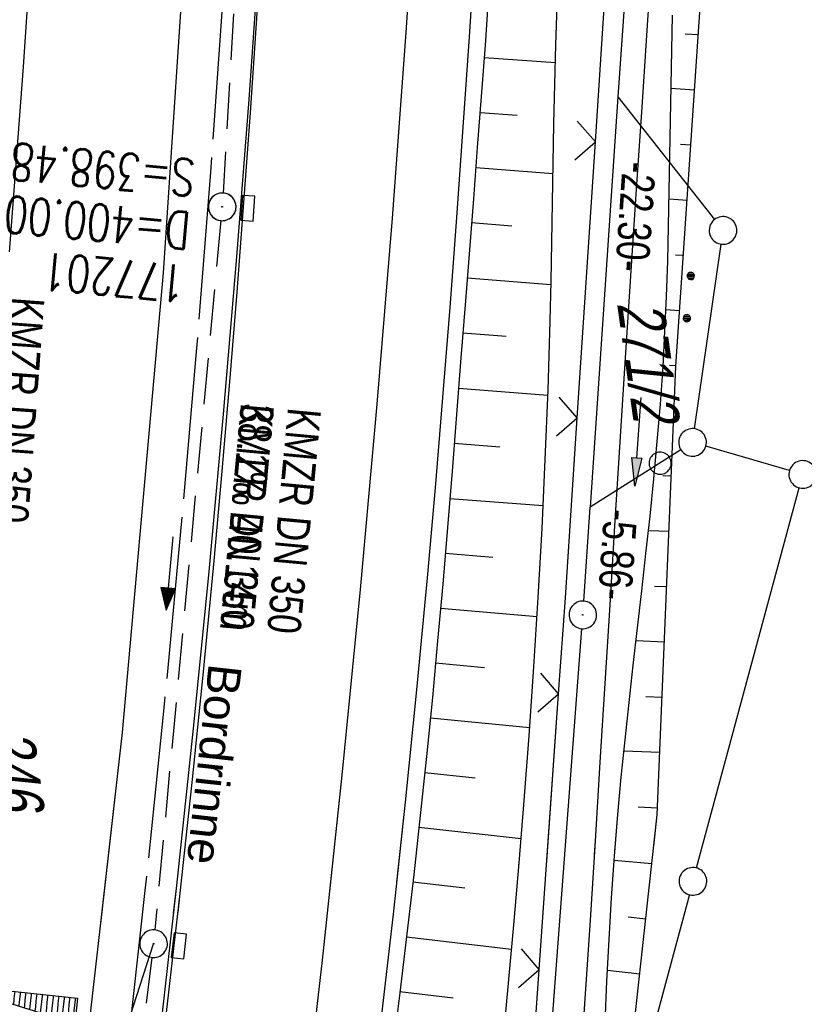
# Model space of a CAD drawing. Extents: x 508656 to 509297, y 448622 to 449584.
# Tile 51 of 53: x 509114 to 509157, y 449466 to 449520. Entities that reach past the tile are written whole.
import ezdxf

# ---------------------------------------------------------------- set-up
doc = ezdxf.new("R2010")
doc.units = 0
doc.header["$LTSCALE"] = 10
doc.header["$MEASUREMENT"] = 0
for name, pattern in [('ACHSE', [5.5, 4, -0.5, 0.5, -0.5]), ('AUSGEZOGEN', [0]), ('LT00', [0]), ('STRICHLINIE2', [0.375, 0.25, -0.125])]:
    doc.linetypes.add(name, pattern=pattern)
doc.layers.get('0').update_dxf_attribs({"linetype": 'LT00'})
for name, color, linetype in [('--EK_FBR', 250, 'LT00'), ('--EK_Halt-Pfeil', 4, 'LT00'), ('--EK_Haltung', 7, 'STRICHLINIE2'), ('--EK_Haltung-Text', 140, 'LT00'), ('--EK_Schacht-Text', 5, 'LT00'), ('--EL_DFK_AB_L', 21, 'LT00'), ('--EL_DFK_AB_P', 7, 'LT00'), ('--EL_Halt-Pfeil', 4, 'LT00'), ('--EL_Haltung', 182, 'STRICHLINIE2'), ('--EL_Haltung-Text', 182, 'LT00'), ('-AX-093', 35, 'ACHSE'), ('-QUE-40W', 11, 'Continuous'), ('ABSTAND', 8, 'LT00'), ('DFK_AB_FLNR', 7, 'Continuous'), ('DFK_AB_L', 21, 'LT00'), ('DFK_AB_P', 7, 'LT00'), ('DFK_FLUR_NR', 250, 'LT00'), ('DFK_GZPKT', 250, 'LT00'), ('DFK_KATASTER', 250, 'LT00'), ('DFK_NUTZUNG', 250, 'LT00'), ('DFK_VERMPKT', 252, 'LT00'), ('PFEIL', 140, 'AUSGEZOGEN'), ('RINNE_TEXT', 11, 'Continuous'), ('V123_AFBR_BAB', 250, 'LT00'), ('V123_BOESCH', 250, 'LT00'), ('V123_BOSCHUNG', 250, 'LT00'), ('V123_GRABEN', 250, 'LT00'), ('V123_H_BORD', 8, 'LT00'), ('V123_KA_PRUF', 182, 'LT00'), ('V123_LD_MARK', 250, 'LT00'), ('V123_SINKK', 182, 'LT00'), ('V123_ZAUN', 40, 'LT00'), ('V124_AFBR_BAB', 250, 'LT00'), ('V124_BOESCH', 250, 'LT00'), ('V124_BOSCHUNG', 250, 'LT00'), ('V124_GRABEN', 250, 'LT00'), ('V124_H_BORD', 8, 'LT00'), ('V124_KA_PRUF', 182, 'LT00'), ('V124_LD_MARK', 250, 'LT00'), ('V124_SINKK', 182, 'LT00'), ('V124_ZAUN', 40, 'LT00')]:
    doc.layers.add(name, color=color, linetype=linetype)
doc.styles.add('Arial', font='ARIAL.TTF')
doc.styles.add('Haltungsbeschriftung', font='ARIAL.TTF', dxfattribs={"width": 0.75})
doc.styles.add('schachtbeschriftung', font='romans.shx', dxfattribs={"width": 0.75, "height": 2})
doc.styles.get("Standard").update_dxf_attribs({"font": 'ARIAL.TTF'})

# ---------------------------------------------------------------- blocks, each defined once
blk = doc.blocks.new('SYMB7010')
at = {"color": 0, "linetype": 'ByBlock'}
for points in [[(-0.031408, 0.499213), (-0.093728, 0.49134), (-0.15457, 0.475719), (-0.212975, 0.452595), (-0.268021, 0.422333), (-0.31884, 0.385411), (-0.36463, 0.342411), (-0.40467, 0.29401), (-0.438329, 0.240973), (-0.465074, 0.184136), (-0.484486, 0.124395), (-0.496256, 0.062692), (-0.5002, 0)], [(0.5002, 0), (0.496256, 0.062692), (0.484485, 0.124395), (0.465074, 0.184136), (0.438329, 0.240973), (0.40467, 0.29401), (0.36463, 0.342411), (0.31884, 0.385411), (0.268021, 0.422333), (0.212975, 0.452595), (0.15457, 0.475719), (0.093728, 0.49134), (0.031408, 0.499213), (-0.031408, 0.499213)], [(-0.5002, 0), (-0.496256, -0.062692), (-0.484486, -0.124395), (-0.465075, -0.184136), (-0.438329, -0.240973), (-0.404671, -0.29401), (-0.36463, -0.342411), (-0.31884, -0.385411), (-0.268021, -0.422333), (-0.212975, -0.452595), (-0.154571, -0.475719), (-0.093728, -0.49134), (-0.031408, -0.499213), (0.031408, -0.499213)], [(0.031408, -0.499213), (0.093728, -0.491341), (0.15457, -0.475719), (0.212975, -0.452595), (0.268021, -0.422333), (0.31884, -0.385411), (0.36463, -0.342411), (0.404671, -0.294011), (0.438329, -0.240974), (0.465075, -0.184136), (0.484486, -0.124395), (0.496256, -0.062692), (0.500201, 0)]]:
    blk.add_lwpolyline(points, dxfattribs=at)
blk = doc.blocks.new('SYMB7112')
at = {"color": 0, "linetype": 'ByBlock'}
for p, q in [((-0.13, 0.012919), (-0.13, -0.012919)), ((-0.125, -0.017105), (-0.125, 0.017105)), ((-0.12, 0.019164), (-0.12, -0.019164)), ((-0.115, -0.019796), (-0.115, 0.019796)), ((-0.11, 0.019164), (-0.11, -0.019164)), ((-0.105, -0.017105), (-0.105, 0.017105)), ((-0.1, 0.012919), (-0.1, -0.012919)), ((-0.095, -0.000126), (-0.095, 0.000146)), ((0.1, 0.012919), (0.1, -0.012919)), ((0.105, -0.017105), (0.105, 0.017105)), ((0.11, 0.019164), (0.11, -0.019164)), ((0.115, -0.019796), (0.115, 0.019796)), ((0.12, 0.019164), (0.12, -0.019164)), ((0.125, -0.017105), (0.125, 0.017105)), ((0.13, 0.012919), (0.13, -0.012919)), ((0.135, -0.000126), (0.135, 0.000146))]:
    blk.add_line(p, q, dxfattribs=at)
for points in [[(-0.095, 0), (-0.096981, 0.008678), (-0.10253, 0.015637), (-0.11055, 0.019499), (-0.11945, 0.019499), (-0.12747, 0.015637), (-0.133019, 0.008678), (-0.135, 0)], [(-0.135, 0), (-0.133019, -0.008678), (-0.12747, -0.015637), (-0.11945, -0.019499), (-0.11055, -0.019499), (-0.10253, -0.015637), (-0.096981, -0.008678), (-0.095, 0)], [(0.135, 0), (0.133019, 0.008678), (0.12747, 0.015637), (0.11945, 0.019499), (0.11055, 0.019499), (0.10253, 0.015637), (0.096981, 0.008678), (0.095, 0)], [(0.095, 0), (0.096981, -0.008678), (0.10253, -0.015637), (0.11055, -0.019499), (0.11945, -0.019499), (0.12747, -0.015637), (0.133019, -0.008678), (0.135, 0)]]:
    blk.add_lwpolyline(points, dxfattribs=at)
blk = doc.blocks.new('SYMB0003')
at = {"color": 0, "linetype": 'ByBlock'}
for p, q in [((-0.015712, 0), (0.010166, 0.012015)), ((0, -0.021257), (-0.015712, 0)), ((0.010166, 0.012015), (0, -0.021257))]:
    blk.add_line(p, q, dxfattribs=at)
for points in [[(-0.031395, 0.499013), (-0.093691, 0.491144), (-0.154509, 0.475528), (-0.21289, 0.452414), (-0.267913, 0.422164), (-0.318712, 0.385257), (-0.364484, 0.342274), (-0.404509, 0.293893), (-0.438154, 0.240877), (-0.464888, 0.184062), (-0.484292, 0.124345), (-0.496058, 0.062667), (-0.5, 0)], [(0.5, 0), (0.496057, 0.062667), (0.484292, 0.124345), (0.464888, 0.184062), (0.438153, 0.240877), (0.404509, 0.293893), (0.364484, 0.342274), (0.318712, 0.385257), (0.267913, 0.422164), (0.21289, 0.452414), (0.154509, 0.475528), (0.093691, 0.491144), (0.031395, 0.499013), (-0.031395, 0.499013)], [(-0.5, 0), (-0.496058, -0.062667), (-0.484292, -0.124345), (-0.464888, -0.184062), (-0.438154, -0.240877), (-0.404509, -0.293893), (-0.364485, -0.342274), (-0.318712, -0.385257), (-0.267914, -0.422164), (-0.21289, -0.452414), (-0.154509, -0.475529), (-0.093691, -0.491144), (-0.031395, -0.499014), (0.031395, -0.499014)], [(0.031395, -0.499014), (0.093691, -0.491144), (0.154509, -0.475529), (0.21289, -0.452414), (0.267914, -0.422164), (0.318712, -0.385257), (0.364485, -0.342274), (0.404509, -0.293893), (0.438154, -0.240877), (0.464889, -0.184062), (0.484292, -0.124345), (0.496058, -0.062667), (0.5, 0)]]:
    blk.add_lwpolyline(points, dxfattribs=at)
blk = doc.blocks.new('SYMB0024')
at = {"color": 0, "linetype": 'ByBlock'}
for p, q in [((-0.5, 0.5), (0, 0)), ((0, 0), (0.5, 0.5))]:
    blk.add_line(p, q, dxfattribs=at)
blk = doc.blocks.new('Pfreil3')
at = {"layer": 'PFEIL'}
blk.add_hatch(color=256, dxfattribs=at).paths.add_polyline_path([(-1.549, 0.273), (-1.549, -0.273), (0, 0)])
for p, q in [((-1.549, 0), (-4.831, 0)), ((-1.549, -0.273), (-1.549, 0.273)), ((-1.549, 0.273), (0, 0)), ((0, 0), (-1.549, -0.273))]:
    blk.add_line(p, q, dxfattribs=at)
blk = doc.blocks.new('SYMB0652')
at = {"color": 0, "linetype": 'ByBlock'}
blk.add_lwpolyline([(-0.15, -0.075), (0.15, -0.075), (0.15, 0.075), (-0.15, 0.075), (-0.15, -0.075)], dxfattribs=at)
blk = doc.blocks.new('SYMB0070')
at = {"color": 0, "linetype": 'ByBlock'}
for p, q in [((-0.5, 0), (0.2, 0)), ((0.5, 0), (0.2, 0.1)), ((0.2, 0.1), (0.2, 0)), ((0.468, 0), (0.21, 0.086)), ((0.21, 0.086), (0.21, -0.086)), ((0.21, -0.086), (0.468, 0)), ((0.22, -0.072), (0.437, 0)), ((0.23, -0.058), (0.405, 0)), ((0.24, -0.045), (0.374, 0)), ((0.342, 0), (0.25, 0.031)), ((0.25, 0.031), (0.25, -0.031)), ((0.25, -0.031), (0.342, 0)), ((0.26, -0.017), (0.31, 0)), ((0.27, -0.003), (0.279, 0))]:
    blk.add_line(p, q, dxfattribs=at)
for points in [[(0.2, 0), (0.2, -0.1), (0.5, 0)], [(0.437, 0), (0.22, 0.072), (0.22, -0.072)], [(0.405, 0), (0.23, 0.058), (0.23, -0.058)], [(0.374, 0), (0.24, 0.045), (0.24, -0.045)], [(0.31, 0), (0.26, 0.017), (0.26, -0.017)], [(0.279, 0), (0.27, 0.003), (0.27, -0.003)]]:
    blk.add_lwpolyline(points, dxfattribs=at)

msp = doc.modelspace()

# ---------------------------------------------------------------- hatches: boundary and pattern name
at = {"layer": '-QUE-40W'}
h = msp.add_hatch(dxfattribs=at)
h.set_pattern_fill('LT_0', color=256, scale=0.3, angle=263.9231, style=0, pattern_type=2)
h.set_pattern_definition([(263.923149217, (234732.27704, -171291.04488), (0.29831423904, -0.03175869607), [0.29999999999])])
h.paths.add_polyline_path([(509110.211, 449467.346), (509117.171, 449466.605), (509117.023, 449465.213)])

# ---------------------------------------------------------------- linework, layer by layer
at = {"layer": '--EK_FBR', "color": 2}
for points in [[(509124.073, 449543.75), (509123.442, 449530.48), (509121.803, 449505.95), (509119.585, 449481.008), (509116.77, 449456.228), (509113.401, 449431.118), (509109.814, 449407.984), (509105.678, 449383.385), (509101.056, 449359.109), (509095.502, 449333.987), (509089.823, 449310.406), (509083.593, 449286.505), (509076.868, 449262.761), (509069.495, 449238.532), (509061.821, 449215.223), (509053.458, 449191.467), (509044.758, 449168.116), (509035.898, 449145.981)], [(509124.073, 449543.75), (509123.442, 449530.48), (509121.803, 449505.95), (509119.585, 449481.008), (509118.409, 449470.655)], [(509115.495, 449417.866), (509116.415, 449424.027), (509117.313, 449430.19), (509118.027, 449435.201), (509118.725, 449440.214), (509119.407, 449445.229), (509120.07, 449450.247), (509120.714, 449455.267), (509121.338, 449460.29), (509122.054, 449466.289), (509122.737, 449472.292), (509123.385, 449478.299), (509123.999, 449484.31), (509124.575, 449490.324), (509125.013, 449495.18), (509125.427, 449500.037), (509125.819, 449504.897), (509126.191, 449509.758), (509126.544, 449514.621), (509126.879, 449519.485), (509127.271, 449525.499), (509127.637, 449531.514), (509127.975, 449537.531), (509128.2, 449541.893)], [(509122.617, 449471.243), (509122.737, 449472.292), (509123.385, 449478.299), (509123.999, 449484.31), (509124.575, 449490.324), (509125.013, 449495.18), (509125.427, 449500.037), (509125.819, 449504.897), (509126.191, 449509.758), (509126.544, 449514.621), (509126.879, 449519.485), (509127.271, 449525.499), (509127.637, 449531.514), (509127.975, 449537.531), (509128.2, 449541.893)]]:
    msp.add_lwpolyline(points, dxfattribs=at)
at = {"layer": '--EK_FBR'}
for points in [[(509139.469, 449536.822), (509139.322, 449534.062), (509139.031, 449528.953), (509138.721, 449523.846), (509138.393, 449518.739), (509138.063, 449513.847), (509137.715, 449508.956), (509137.348, 449504.066), (509136.961, 449499.178), (509136.552, 449494.292), (509136.118, 449489.408), (509135.542, 449483.32), (509134.927, 449477.236), (509134.46, 449472.897)], [(509138.721, 449523.846), (509138.393, 449518.739), (509138.063, 449513.847), (509137.715, 449508.956), (509137.348, 449504.066), (509136.961, 449499.178), (509136.552, 449494.292), (509136.118, 449489.408), (509135.542, 449483.32), (509134.927, 449477.236), (509134.273, 449471.156), (509133.583, 449465.08), (509132.857, 449459.008), (509132.308, 449454.601), (509131.742, 449450.196), (509131.16, 449445.792), (509130.565, 449441.391), (509129.958, 449436.991), (509129.34, 449432.593), (509128.713, 449428.196), (509128.116, 449424.065), (509127.512, 449419.936)]]:
    msp.add_lwpolyline(points, dxfattribs=at)
at = {"layer": '--EK_Haltung'}
for p, q in [((509126.935, 449542.462), (509125.057, 449510.273)), ((509124.943, 449508.778), (509121.362, 449470.3)), ((509121.2, 449468.809), (509116.424, 449430.693))]:
    msp.add_line(p, q, dxfattribs=at)
at = {"layer": '--EK_Schacht-Text', "flags": 128}
msp.add_lwpolyline([(509106.326, 449458.109), (509117.159, 449456.756), (509121.293, 449469.555)], dxfattribs=at)
at = {"layer": '--EL_DFK_AB_L'}
for p, q in [((509147.663, 449533.134), (509146.461, 449515.49)), ((509146.461, 449515.49), (509144.961, 449493.239)), ((509144.612, 449488.138), (509144.961, 449493.239)), ((509140.587, 449434.776), (509144.504, 449486.642))]:
    msp.add_line(p, q, dxfattribs=at)
at = {"layer": '--EL_Haltung'}
for p, q in [((509126.935, 449542.462), (509125.057, 449510.273)), ((509124.943, 449508.778), (509121.362, 449470.3)), ((509121.2, 449468.809), (509116.424, 449430.693))]:
    msp.add_line(p, q, dxfattribs=at)
at = {"layer": '-AX-093', "ltscale": 0.2}
msp.add_lwpolyline([(509126.293, 449542.751), (509126.2, 449540.712), (509125.671, 449530.941), (509125.063, 449521.174), (509124.375, 449511.413), (509123.607, 449501.657), (509122.76, 449491.908), (509121.833, 449482.166), (509120.826, 449472.433), (509119.74, 449462.707), (509118.574, 449452.992), (509117.329, 449443.285), (509116.004, 449433.59), (509114.601, 449423.905), (509113.118, 449414.233)], dxfattribs=at)
at = {"layer": '-QUE-40W', "flags": 128}
msp.add_lwpolyline([(509117.023, 449465.213), (509110.211, 449467.346), (509117.171, 449466.605), (509117.023, 449465.213)], dxfattribs=at)
at = {"layer": 'DFK_AB_L'}
for p, q in [((509147.663, 449533.134), (509146.461, 449515.49)), ((509146.461, 449515.49), (509144.961, 449493.239)), ((509144.612, 449488.138), (509144.961, 449493.239)), ((509140.587, 449434.776), (509144.504, 449486.642))]:
    msp.add_line(p, q, dxfattribs=at)
at = {"layer": 'DFK_KATASTER'}
for p, q in [((509146.461, 449515.49), (509151.697, 449508.84)), ((509150.617, 449497.492), (509152.054, 449507.505)), ((509149.877, 449496.349), (509144.961, 449493.239)), ((509155.76, 449495.219), (509151.23, 449496.538)), ((509150.726, 449473.663), (509156.285, 449494.285)), ((509150.335, 449472.216), (509142.905, 449444.622))]:
    msp.add_line(p, q, dxfattribs=at)
at = {"layer": 'V123_AFBR_BAB', "color": 0}
for points in [[(509124.073, 449543.75), (509123.442, 449530.48), (509121.803, 449505.95), (509119.585, 449481.008), (509118.409, 449470.655)], [(509122.617, 449471.243), (509122.737, 449472.292), (509123.385, 449478.299), (509123.999, 449484.31), (509124.575, 449490.324), (509125.013, 449495.18), (509125.427, 449500.037), (509125.819, 449504.897), (509126.191, 449509.758), (509126.544, 449514.621), (509126.879, 449519.485), (509127.271, 449525.499), (509127.637, 449531.514), (509127.975, 449537.531), (509128.2, 449541.893)]]:
    msp.add_lwpolyline(points, dxfattribs=at)
at = {"layer": 'V123_AFBR_BAB'}
msp.add_lwpolyline([(509139.469, 449536.822), (509139.322, 449534.062), (509139.031, 449528.953), (509138.721, 449523.846), (509138.393, 449518.739), (509138.063, 449513.847), (509137.715, 449508.956), (509137.348, 449504.066), (509136.961, 449499.178), (509136.552, 449494.292), (509136.118, 449489.408), (509135.542, 449483.32), (509134.927, 449477.236), (509134.46, 449472.897)], dxfattribs=at)
at = {"layer": 'V123_BOESCH'}
for points in [[(509140.299, 449536.448), (509140.226, 449534.711), (509140.105, 449532.058), (509139.97, 449529.405), (509139.813, 449526.627), (509139.64, 449523.849), (509139.455, 449521.072), (509139.258, 449518.296), (509139.054, 449515.52), (509138.842, 449512.745), (509138.627, 449509.969), (509138.409, 449507.194), (509138.192, 449504.419), (509137.953, 449501.344), (509137.713, 449498.27), (509137.471, 449495.196), (509137.221, 449492.123), (509136.963, 449489.05), (509136.691, 449485.979), (509136.404, 449482.91), (509136.085, 449479.704), (509135.747, 449476.501), (509135.392, 449473.299), (509135.36, 449473.022)], [(509148.409, 449474.845), (509148.596, 449476.55), (509149.607, 449500.89), (509151.551, 449529.707), (509151.748, 449531.296)], [(509141.099, 449473.824), (509141.109, 449473.933), (509141.367, 449477.092), (509141.652, 449480.835), (509141.912, 449484.581), (509142.146, 449488.328), (509142.352, 449492.077), (509142.528, 449495.828), (509142.674, 449499.581), (509142.787, 449503.335), (509142.838, 449505.475), (509142.88, 449507.615), (509142.919, 449509.756), (509142.956, 449511.896), (509142.997, 449514.037), (509143.043, 449516.176), (509143.099, 449518.316), (509143.167, 449520.454)]]:
    msp.add_lwpolyline(points, dxfattribs=at)
at = {"layer": 'V123_BOSCHUNG'}
for p, q in [((509150.819, 449518.855), (509150.111, 449518.898)), ((509139.21, 449517.633), (509143.072, 449517.348)), ((509150.617, 449515.862), (509149.34, 449515.939)), ((509138.988, 449514.65), (509140.995, 449514.492)), ((509150.415, 449512.868), (509149.853, 449512.902)), ((509138.758, 449511.659), (509142.946, 449511.33)), ((509150.213, 449509.875), (509149.24, 449509.934)), ((509138.525, 449508.668), (509140.709, 449508.496)), ((509150.011, 449506.882), (509149.591, 449506.907)), ((509138.29, 449505.677), (509142.834, 449505.321)), ((509149.809, 449503.888), (509149.066, 449503.933)), ((509138.057, 449502.686), (509140.408, 449502.502)), ((509149.608, 449500.897), (509149.26, 449500.916)), ((509137.825, 449499.695), (509142.665, 449499.315)), ((509149.483, 449497.903), (509148.696, 449497.94)), ((509137.59, 449496.704), (509140.069, 449496.51)), ((509149.359, 449494.908), (509148.893, 449494.927)), ((509137.351, 449493.714), (509142.413, 449493.317)), ((509149.234, 449491.911), (509148.119, 449491.956)), ((509137.106, 449490.734), (509139.682, 449490.522)), ((509149.11, 449488.913), (509148.448, 449488.94)), ((509136.85, 449487.755), (509142.084, 449487.303)), ((509148.985, 449485.916), (509147.445, 449485.978)), ((509136.582, 449484.788), (509139.237, 449484.538)), ((509148.861, 449482.919), (509147.984, 449482.954)), ((509136.297, 449481.812), (509141.684, 449481.283)), ((509148.736, 449479.921), (509146.787, 449480)), ((509135.996, 449478.849), (509138.728, 449478.559)), ((509148.611, 449476.9), (509147.556, 449476.966)), ((509135.679, 449475.876), (509141.22, 449475.266))]:
    msp.add_line(p, q, dxfattribs=at)
at = {"layer": 'V123_GRABEN'}
for points in [[(509145.195, 449474.396), (509145.241, 449475.117), (509145.509, 449479.394), (509145.774, 449483.67), (509146.038, 449487.946), (509146.303, 449492.221), (509146.571, 449496.496), (509146.842, 449500.772), (509147.147, 449505.491), (509147.457, 449510.211), (509147.772, 449514.932), (509148.09, 449519.653), (509148.41, 449524.374), (509148.731, 449529.095)], [(509146.299, 449474.55), (509146.461, 449476.567), (509146.647, 449478.592), (509146.85, 449480.615), (509147.068, 449482.638), (509147.294, 449484.66), (509147.526, 449486.682), (509147.757, 449488.704), (509147.985, 449490.727), (509148.204, 449492.75), (509148.41, 449494.774), (509148.599, 449496.8), (509148.766, 449498.827), (509148.907, 449500.856), (509149.013, 449502.759), (509149.096, 449504.664), (509149.16, 449506.571), (509149.209, 449508.478), (509149.248, 449510.387), (509149.281, 449512.295), (509149.311, 449514.204), (509149.343, 449516.112), (509149.381, 449518.02), (509149.429, 449519.927)]]:
    msp.add_lwpolyline(points, dxfattribs=at)
at = {"layer": 'V123_H_BORD'}
msp.add_lwpolyline([(509122.38, 449471.209), (509122.55, 449472.705), (509123.454, 449481.224), (509124.299, 449489.748), (509125.084, 449498.278), (509125.806, 449506.813), (509126.467, 449515.353), (509127.065, 449523.896), (509127.598, 449532.444), (509128.067, 449540.995), (509128.112, 449541.932)], dxfattribs=at)
at = {"layer": 'V123_LD_MARK'}
for points in [[(509109.895, 449469.466), (509110.507, 449475.006), (509111.578, 449485.522), (509112.557, 449496.048), (509113.445, 449506.581), (509114.242, 449517.122), (509114.948, 449527.669), (509115.562, 449538.221), (509116.015, 449547.376)], [(509136.161, 449538.31), (509135.633, 449529.067), (509134.973, 449518.982), (509134.229, 449508.903), (509133.403, 449498.829), (509132.493, 449488.763), (509131.502, 449478.704), (509130.827, 449472.389)]]:
    msp.add_lwpolyline(points, dxfattribs=at)
at = {"layer": 'V123_ZAUN'}
for p, q in [((509145.24, 449513.05), (509146.225, 449528.018)), ((509144.256, 449498.082), (509145.24, 449513.05)), ((509142.614, 449474.035), (509143.25, 449483.116))]:
    msp.add_line(p, q, dxfattribs=at)
msp.add_lwpolyline([(509143.25, 449483.116), (509143.614, 449488.324), (509144.256, 449498.082)], dxfattribs=at)
at = {"layer": 'V124_AFBR_BAB', "color": 0}
for points in [[(509124.073, 449543.75), (509123.442, 449530.48), (509121.803, 449505.95), (509119.585, 449481.008), (509116.77, 449456.228), (509113.401, 449431.118), (509109.814, 449407.984), (509105.678, 449383.385), (509101.056, 449359.109), (509095.502, 449333.987), (509089.823, 449310.406), (509083.593, 449286.505), (509076.868, 449262.761), (509069.495, 449238.532), (509061.821, 449215.223), (509053.458, 449191.467), (509044.758, 449168.116), (509035.898, 449145.981)], [(509115.495, 449417.866), (509116.415, 449424.027), (509117.313, 449430.19), (509118.027, 449435.201), (509118.725, 449440.214), (509119.407, 449445.229), (509120.07, 449450.247), (509120.714, 449455.267), (509121.338, 449460.29), (509122.054, 449466.289), (509122.737, 449472.292), (509123.385, 449478.299), (509123.999, 449484.31), (509124.575, 449490.324), (509125.013, 449495.18), (509125.427, 449500.037), (509125.819, 449504.897), (509126.191, 449509.758), (509126.544, 449514.621), (509126.879, 449519.485), (509127.271, 449525.499), (509127.637, 449531.514), (509127.975, 449537.531), (509128.2, 449541.893)]]:
    msp.add_lwpolyline(points, dxfattribs=at)
at = {"layer": 'V124_AFBR_BAB'}
msp.add_lwpolyline([(509138.721, 449523.846), (509138.393, 449518.739), (509138.063, 449513.847), (509137.715, 449508.956), (509137.348, 449504.066), (509136.961, 449499.178), (509136.552, 449494.292), (509136.118, 449489.408), (509135.542, 449483.32), (509134.927, 449477.236), (509134.273, 449471.156), (509133.583, 449465.08), (509132.857, 449459.008), (509132.308, 449454.601), (509131.742, 449450.196), (509131.16, 449445.792), (509130.565, 449441.391), (509129.958, 449436.991), (509129.34, 449432.593), (509128.713, 449428.196), (509128.116, 449424.065), (509127.512, 449419.936)], dxfattribs=at)
at = {"layer": 'V124_BOESCH'}
for points in [[(509144.87, 449442.558), (509148.596, 449476.55), (509149.607, 449500.89), (509151.551, 449529.707), (509151.748, 449531.296)], [(509139.455, 449521.072), (509139.258, 449518.296), (509139.054, 449515.52), (509138.842, 449512.745), (509138.627, 449509.969), (509138.409, 449507.194), (509138.192, 449504.419), (509137.953, 449501.344), (509137.713, 449498.27), (509137.471, 449495.196), (509137.221, 449492.123), (509136.963, 449489.051), (509136.691, 449485.979), (509136.404, 449482.91), (509136.085, 449479.704), (509135.747, 449476.501), (509135.392, 449473.299), (509135.023, 449470.098), (509134.64, 449466.899), (509134.246, 449463.701)], [(509140.258, 449464.463), (509140.552, 449467.619), (509140.836, 449470.776), (509141.109, 449473.933), (509141.367, 449477.092), (509141.652, 449480.835), (509141.912, 449484.581), (509142.146, 449488.328), (509142.352, 449492.077), (509142.528, 449495.828), (509142.674, 449499.581), (509142.787, 449503.335), (509142.838, 449505.475), (509142.88, 449507.615), (509142.919, 449509.756), (509142.956, 449511.896), (509142.997, 449514.037), (509143.043, 449516.176), (509143.099, 449518.316), (509143.167, 449520.454)]]:
    msp.add_lwpolyline(points, dxfattribs=at)
at = {"layer": 'V124_BOSCHUNG'}
for p, q in [((509150.819, 449518.855), (509150.111, 449518.898)), ((509139.21, 449517.633), (509143.072, 449517.348)), ((509150.617, 449515.862), (509149.34, 449515.939)), ((509138.988, 449514.65), (509140.995, 449514.492)), ((509150.415, 449512.868), (509149.853, 449512.902)), ((509138.758, 449511.659), (509142.946, 449511.33)), ((509150.213, 449509.875), (509149.24, 449509.934)), ((509138.525, 449508.668), (509140.709, 449508.496)), ((509150.011, 449506.882), (509149.591, 449506.907)), ((509138.29, 449505.677), (509142.834, 449505.321)), ((509149.809, 449503.888), (509149.066, 449503.933)), ((509138.057, 449502.686), (509140.408, 449502.502)), ((509149.608, 449500.898), (509149.26, 449500.916)), ((509137.825, 449499.695), (509142.665, 449499.315)), ((509149.483, 449497.903), (509148.696, 449497.94)), ((509137.59, 449496.704), (509140.069, 449496.51)), ((509149.359, 449494.908), (509148.893, 449494.927)), ((509137.351, 449493.714), (509142.413, 449493.317)), ((509149.234, 449491.911), (509148.119, 449491.956)), ((509137.106, 449490.734), (509139.682, 449490.522)), ((509149.11, 449488.913), (509148.448, 449488.94)), ((509136.85, 449487.755), (509142.084, 449487.303)), ((509148.985, 449485.916), (509147.445, 449485.978)), ((509136.582, 449484.788), (509139.237, 449484.538)), ((509148.861, 449482.919), (509147.984, 449482.954)), ((509136.297, 449481.812), (509141.684, 449481.283)), ((509148.736, 449479.921), (509146.787, 449480)), ((509135.996, 449478.849), (509138.728, 449478.559)), ((509148.611, 449476.9), (509147.556, 449476.966)), ((509135.679, 449475.876), (509141.219, 449475.266)), ((509148.305, 449473.894), (509146.262, 449474.07)), ((509135.347, 449472.905), (509138.157, 449472.585)), ((509147.975, 449470.888), (509147.019, 449470.993)), ((509135.003, 449469.936), (509140.701, 449469.265)), ((509147.648, 449467.906), (509145.898, 449468.098)), ((509134.648, 449466.968), (509137.538, 449466.617))]:
    msp.add_line(p, q, dxfattribs=at)
at = {"layer": 'V124_GRABEN'}
for points in [[(509144.407, 449462.28), (509144.692, 449466.56), (509144.969, 449470.84), (509145.241, 449475.117), (509145.509, 449479.394), (509145.774, 449483.67), (509146.038, 449487.946), (509146.303, 449492.221), (509146.571, 449496.496), (509146.842, 449500.772), (509147.147, 449505.491), (509147.457, 449510.212), (509147.772, 449514.932), (509148.09, 449519.653), (509148.41, 449524.374)], [(509145.767, 449465.249), (509145.869, 449467.515), (509145.986, 449469.78), (509146.122, 449472.044), (509146.279, 449474.306), (509146.461, 449476.567), (509146.647, 449478.592), (509146.85, 449480.615), (509147.068, 449482.638), (509147.294, 449484.66), (509147.526, 449486.682), (509147.757, 449488.704), (509147.985, 449490.727), (509148.204, 449492.75), (509148.41, 449494.774), (509148.599, 449496.8), (509148.766, 449498.827), (509148.907, 449500.856), (509149.013, 449502.759), (509149.096, 449504.664), (509149.16, 449506.571), (509149.209, 449508.478), (509149.248, 449510.386), (509149.281, 449512.295), (509149.311, 449514.204), (509149.343, 449516.112), (509149.381, 449518.02), (509149.429, 449519.927)]]:
    msp.add_lwpolyline(points, dxfattribs=at)
at = {"layer": 'V124_H_BORD'}
msp.add_lwpolyline([(509114.637, 449413.441), (509115.925, 449421.822), (509117.158, 449430.211), (509118.349, 449438.695), (509119.485, 449447.187), (509120.564, 449455.686), (509121.586, 449464.192), (509122.55, 449472.705), (509123.454, 449481.224), (509124.299, 449489.748), (509125.084, 449498.278), (509125.806, 449506.813), (509126.467, 449515.353), (509127.065, 449523.896), (509127.598, 449532.444), (509128.067, 449540.995), (509128.112, 449541.932)], dxfattribs=at)
at = {"layer": 'V124_LD_MARK'}
for points in [[(509081.952, 449312.816), (509084.376, 449322.733), (509086.712, 449332.672), (509088.961, 449342.63), (509091.123, 449352.609), (509093.199, 449362.606), (509095.187, 449372.621), (509097.09, 449382.654), (509098.906, 449392.702), (509100.636, 449402.767), (509102.281, 449412.846), (509103.839, 449422.938), (509105.313, 449433.044), (509106.748, 449443.517), (509108.093, 449454.002), (509109.346, 449464.499), (509110.507, 449475.006), (509111.578, 449485.522), (509112.557, 449496.048), (509113.445, 449506.581), (509114.242, 449517.122), (509114.948, 449527.669), (509115.562, 449538.221), (509116.015, 449547.376)], [(509136.161, 449538.31), (509135.633, 449529.067), (509134.973, 449518.982), (509134.229, 449508.903), (509133.403, 449498.829), (509132.493, 449488.763), (509131.502, 449478.704), (509130.428, 449468.654), (509129.273, 449458.612), (509128.036, 449448.58), (509126.719, 449438.558), (509125.321, 449428.547), (509123.852, 449418.61), (509122.304, 449408.686), (509120.676, 449398.774), (509118.967, 449388.876), (509117.178, 449378.993), (509115.307, 449369.125), (509113.355, 449359.274), (509111.32, 449349.439), (509109.203, 449339.621), (509107.003, 449329.823), (509104.72, 449320.043), (509102.348, 449310.263)]]:
    msp.add_lwpolyline(points, dxfattribs=at)
at = {"layer": 'V124_ZAUN'}
for p, q in [((509145.24, 449513.05), (509146.225, 449528.018)), ((509144.256, 449498.082), (509145.24, 449513.05)), ((509142.203, 449468.153), (509143.25, 449483.116)), ((509141.156, 449453.189), (509142.203, 449468.153))]:
    msp.add_line(p, q, dxfattribs=at)
msp.add_lwpolyline([(509143.25, 449483.116), (509143.614, 449488.324), (509144.256, 449498.082)], dxfattribs=at)

# ---------------------------------------------------------------- block references
at = {"layer": '--EK_Halt-Pfeil', "xscale": 3.999999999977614, "yscale": 4, "zscale": 4, "rotation": 264.6817600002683}
msp.add_blockref('SYMB0070', (509122.157, 449489.632), dxfattribs=at)
at = {"layer": '--EL_DFK_AB_P', "xscale": 1.500000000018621, "yscale": 1.5, "zscale": 1.5, "rotation": 264.7377099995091}
msp.add_blockref('SYMB0003', (509144.561, 449487.39), dxfattribs=at)
at = {"layer": '--EL_Halt-Pfeil', "xscale": 3.999999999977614, "yscale": 4, "zscale": 4, "rotation": 264.6817600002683}
msp.add_blockref('SYMB0070', (509122.157, 449489.632), dxfattribs=at)
at = {"layer": 'DFK_AB_P', "xscale": 1.500000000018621, "yscale": 1.5, "zscale": 1.5, "rotation": 264.7377099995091}
msp.add_blockref('SYMB0003', (509144.561, 449487.39), dxfattribs=at)
at = {"layer": 'DFK_GZPKT', "xscale": 1.500000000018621, "yscale": 1.5, "zscale": 1.5, "rotation": 264.7377099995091}
for p in [(509152.16, 449508.248), (509150.51, 449496.749), (509156.48, 449495.008), (509150.53, 449472.938)]:
    msp.add_blockref('SYMB7010', p, dxfattribs=at)
at = {"layer": 'DFK_NUTZUNG', "xscale": 10.00000000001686, "yscale": 10, "zscale": 10, "rotation": 264.7377100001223}
msp.add_blockref('SYMB7112', (509150.308, 449504.631), dxfattribs=at)
at = {"layer": 'DFK_VERMPKT', "xscale": 1.200000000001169, "yscale": 1.200000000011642, "zscale": 1.2, "rotation": 264.7377100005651}
msp.add_blockref('SYMB7010', (509148.751, 449495.619), dxfattribs=at)
at = {"layer": 'PFEIL', "rotation": 266.0975226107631}
msp.add_blockref('Pfreil3', (509147.388, 449494.368), dxfattribs=at)
at = {"layer": 'V123_KA_PRUF', "xscale": 1.5, "yscale": 1.5, "zscale": 1.5, "rotation": 277.95061}
msp.add_blockref('SYMB0003', (509125.013, 449509.525), dxfattribs=at)
at = {"layer": 'V123_SINKK', "xscale": 4.500000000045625, "yscale": 4.50000000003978, "zscale": 4.5, "rotation": 86.05636297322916}
msp.add_blockref('SYMB0652', (509126.404, 449509.45), dxfattribs=at)
at = {"layer": 'V123_ZAUN', "yscale": 2.1, "zscale": 2.1}
for p, xscale, rotation in [((509145.24, 449513.05), 2.1, 86.2381), ((509144.256, 449498.082), 2.1, 86.2381), ((509143.25, 449483.116), 2.099999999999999, 85.99873000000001)]:
    msp.add_blockref('SYMB0024', p, dxfattribs=dict(at, xscale=xscale, rotation=rotation))
at = {"layer": 'V124_KA_PRUF', "xscale": 1.50000000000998, "yscale": 1.5, "zscale": 1.5, "rotation": 245.7719999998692}
for p in [(509125.013, 449509.525), (509121.293, 449469.555)]:
    msp.add_blockref('SYMB0003', p, dxfattribs=at)
at = {"layer": 'V124_SINKK', "yscale": 4.5, "zscale": 4.5}
for p, xscale, rotation in [((509126.404, 449509.45), 4.500000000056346, 85.8503378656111), ((509122.665, 449469.436), 4.500000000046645, 83.51011066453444)]:
    msp.add_blockref('SYMB0652', p, dxfattribs=dict(at, xscale=xscale, rotation=rotation))
at = {"layer": 'V124_ZAUN', "yscale": 2.099999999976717, "zscale": 2.1}
for p, xscale, rotation in [((509145.24, 449513.05), 2.100000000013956, 86.23556999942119), ((509144.256, 449498.082), 2.100000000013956, 86.23556999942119), ((509143.25, 449483.116), 2.099999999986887, 85.9965199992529), ((509142.203, 449468.153), 2.099999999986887, 85.9965199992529)]:
    msp.add_blockref('SYMB0024', p, dxfattribs=dict(at, xscale=xscale, rotation=rotation))

# ---------------------------------------------------------------- texts
at = {"layer": '--EK_Haltung-Text', "style": 'Haltungsbeschriftung', "width": 0.75}
for s, rotation, p in [('KMZR DN 350', -94.1956, (509113.584, 449504.675)), ('38.1‰ 40.14m', -95.3182, (509126.034, 449498.913)), ('KMZR DN 350', -95.3182, (509128.583, 449498.675))]:
    msp.add_text(s, height=1.8, rotation=rotation, dxfattribs=at).set_placement(p)
at = {"layer": '--EK_Schacht-Text', "style": 'schachtbeschriftung', "width": 0.75}
for s, p in [('S=398.48', (509123.617, 449512.073)), ('D=400.00', (509123.35, 449509.205)), ('177201', (509123.083, 449506.336))]:
    msp.add_text(s, height=2, rotation=-185.3183, dxfattribs=at).set_placement(p)
at = {"layer": '--EL_Haltung-Text', "style": 'Haltungsbeschriftung', "width": 0.75}
msp.add_text('KMZR DN 350', height=1.8, rotation=-95.3182, dxfattribs=at).set_placement((509126.034, 449498.913))
at = {"layer": 'ABSTAND', "width": 0.75}
for s, rotation, p in [('-22.30-', -93.8563, (509146.723, 449512.018)), ('-5.86-', -93.9123, (509145.724, 449493.172))]:
    msp.add_text(s, height=1.8, rotation=rotation, dxfattribs=at).set_placement(p)
at = {"layer": 'DFK_AB_FLNR', "oblique": 13.754, "width": 0.75}
msp.add_text('%%U246', height=2.5, rotation=277.9506, dxfattribs=at).set_placement((509112.271, 449481.048))
at = {"layer": 'DFK_FLUR_NR', "oblique": 13.754, "width": 0.75}
msp.add_text('271/2', height=2.5, rotation=277.9506, dxfattribs=at).set_placement((509146.411, 449504.309))
at = {"layer": 'RINNE_TEXT', "insert": (509124.263, 449484.799), "char_height": 1.8, "attachment_point": 7, "rotation": 263.697, "style": 'Arial'}
msp.add_mtext('Bordrinne', dxfattribs=at)

doc.saveas('drawing.dxf')
